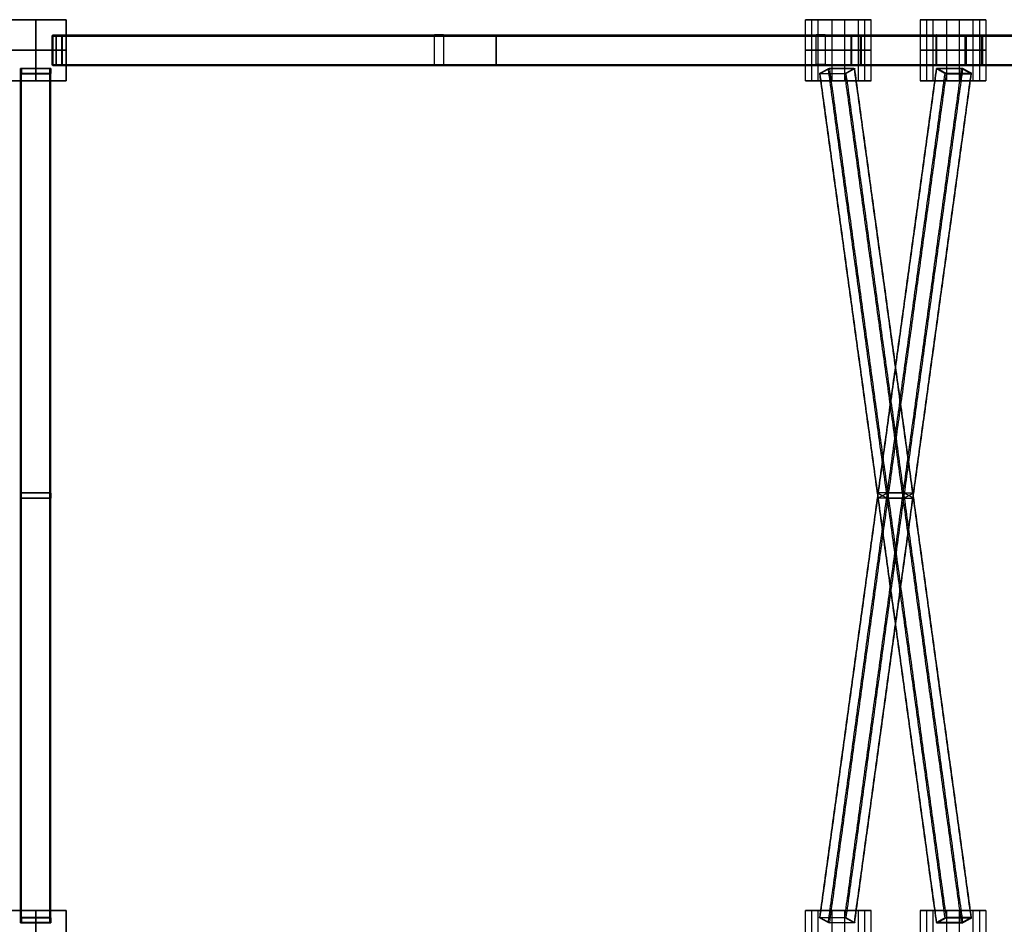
# Model space of a CAD drawing. Header units: metres. Extents: x -0.48 to 6.79, y -0.06 to 3.56.
# Tile 9 of 13: x 3.12 to 5.06, y 1.78 to 3.56. Entities that reach past the tile are written whole.
import ezdxf

# ---------------------------------------------------------------- set-up
doc = ezdxf.new("R2010")
doc.units = ezdxf.units.M
doc.layers.add('0 - Default', color=18, linetype='Continuous', true_color=0x000000)

msp = doc.modelspace()

# ---------------------------------------------------------------- linework, layer by layer
at = {"layer": '0 - Default'}
for p, q in [((3.0955, 3.5592, 3.2127), (3.2155, 3.5592, 3.2127)), ((3.0955, 3.5592, 3.6627), (3.2155, 3.5592, 3.6627)), ((3.1555, 3.5592, 3.1877), (3.1555, 3.5592, 3.2377)), ((3.1555, 3.5592, 3.6877), (3.1555, 3.5592, 3.6377)), ((4.6812, 3.5592, 2.8199), (4.7852, 3.5592, 2.7599)), ((4.7207, 3.5592, 2.7683), (4.7457, 3.5592, 2.8116)), ((4.9062, 3.5592, 3.2096), (5.0102, 3.5592, 3.1496)), ((4.9707, 3.5592, 3.2013), (4.9457, 3.5592, 3.158)), ((3.1957, 3.5272, 3.2127), (3.1957, 3.5292, 3.2127)), ((3.1979, 3.5272, 3.6711), (3.1979, 3.5292, 3.6711)), ((4.6984, 3.5272, 2.81), (4.6984, 3.5292, 2.81)), ((4.768, 3.5272, 2.7698), (4.768, 3.5292, 2.7698)), ((4.9257, 3.5272, 3.2082), (4.9257, 3.5292, 3.2082)), ((4.9992, 3.5272, 3.1657), (4.9992, 3.5292, 3.1657)), ((3.1892, 3.4992, 3.6559), (3.1882, 3.4992, 3.6542)), ((3.1956, 3.4992, 3.1952), (3.1956, 3.4992, 3.1932)), ((3.1957, 3.4992, 3.2322), (3.1957, 3.4992, 3.2302)), ((3.2076, 3.4992, 3.688), (3.2066, 3.4992, 3.6863)), ((4.6887, 3.4992, 2.7931), (4.6897, 3.4992, 2.7949)), ((4.7071, 3.4992, 2.8252), (4.7081, 3.4992, 2.827)), ((4.7592, 3.4992, 2.7547), (4.7582, 3.4992, 2.753)), ((4.7778, 3.4992, 2.7867), (4.7768, 3.4992, 2.785)), ((4.9256, 3.4992, 3.1887), (4.9256, 3.4992, 3.1907)), ((4.9257, 3.4992, 3.2257), (4.9257, 3.4992, 3.2277)), ((4.9823, 3.4992, 3.1559), (4.9841, 3.4992, 3.1569)), ((5.0143, 3.4992, 3.1745), (5.0161, 3.4992, 3.1755)), ((3.1957, 3.4692, 3.2127), (3.1957, 3.4712, 3.2127)), ((3.1979, 3.4692, 3.6711), (3.1979, 3.4712, 3.6711)), ((4.6984, 3.4692, 2.81), (4.6984, 3.4712, 2.81)), ((4.768, 3.4692, 2.7698), (4.768, 3.4712, 2.7698)), ((4.9257, 3.4692, 3.2082), (4.9257, 3.4712, 3.2082)), ((4.9992, 3.4692, 3.1657), (4.9992, 3.4712, 3.1657)), ((3.1255, 3.4584, 3.6672), (3.1275, 3.4584, 3.6672)), ((3.1255, 3.4584, 3.2082), (3.1275, 3.4584, 3.2082)), ((3.1555, 3.4636, 3.6484), (3.1555, 3.4631, 3.6503)), ((3.1555, 3.4631, 3.225), (3.1555, 3.4636, 3.227)), ((3.1555, 3.4538, 3.684), (3.1555, 3.4532, 3.686)), ((3.1555, 3.4532, 3.1894), (3.1555, 3.4538, 3.1913)), ((3.1835, 3.4584, 3.6672), (3.1855, 3.4584, 3.6672)), ((3.1835, 3.4584, 3.2082), (3.1855, 3.4584, 3.2082)), ((4.7067, 3.4584, 2.8), (4.705, 3.4584, 2.801)), ((4.7225, 3.4538, 2.7714), (4.7215, 3.4532, 2.7697)), ((4.7403, 3.4636, 2.8023), (4.7394, 3.4631, 2.8006)), ((4.7569, 3.4584, 2.771), (4.7552, 3.4584, 2.772)), ((4.9362, 3.4584, 3.1975), (4.9345, 3.4584, 3.1985)), ((4.952, 3.4631, 3.1689), (4.951, 3.4636, 3.1672)), ((4.9698, 3.4532, 3.1998), (4.9689, 3.4538, 3.1981)), ((4.9864, 3.4584, 3.1685), (4.9847, 3.4584, 3.1695)), ((3.0955, 3.4392, 3.2127), (3.2155, 3.4392, 3.2127)), ((3.0955, 3.4392, 3.6627), (3.2155, 3.4392, 3.6627)), ((3.1555, 3.4392, 3.1877), (3.1555, 3.4392, 3.2377)), ((3.1555, 3.4392, 3.6877), (3.1555, 3.4392, 3.6377)), ((4.6812, 3.4392, 2.8199), (4.7852, 3.4392, 2.7599)), ((4.7207, 3.4392, 2.7683), (4.7457, 3.4392, 2.8116)), ((4.9062, 3.4392, 3.2096), (5.0102, 3.4392, 3.1496)), ((4.9707, 3.4392, 3.2013), (4.9457, 3.4392, 3.158)), ((3.0955, 1.8096, 3.2127), (3.2155, 1.8096, 3.2127)), ((3.0955, 1.8096, 3.6627), (3.2155, 1.8096, 3.6627)), ((3.1555, 1.8096, 3.1877), (3.1555, 1.8096, 3.2377)), ((3.1555, 1.8096, 3.6877), (3.1555, 1.8096, 3.6377)), ((4.6812, 1.8096, 2.8199), (4.7852, 1.8096, 2.7599)), ((4.7207, 1.8096, 2.7683), (4.7457, 1.8096, 2.8116)), ((4.9062, 1.8096, 3.2096), (5.0102, 1.8096, 3.1496)), ((4.9707, 1.8096, 3.2013), (4.9457, 1.8096, 3.158)), ((3.1255, 1.7904, 3.2082), (3.1275, 1.7904, 3.2082)), ((3.1255, 1.7904, 3.6672), (3.1275, 1.7904, 3.6672)), ((3.1555, 1.7951, 3.1913), (3.1555, 1.7956, 3.1894)), ((3.1555, 1.7956, 3.686), (3.1555, 1.7951, 3.684)), ((3.1555, 1.7852, 3.227), (3.1555, 1.7858, 3.225)), ((3.1555, 1.7858, 3.6503), (3.1555, 1.7852, 3.6484)), ((3.1835, 1.7904, 3.2082), (3.1855, 1.7904, 3.2082)), ((3.1835, 1.7904, 3.6672), (3.1855, 1.7904, 3.6672)), ((4.7067, 1.7904, 2.8), (4.705, 1.7904, 2.801)), ((4.7215, 1.7956, 2.7697), (4.7225, 1.7951, 2.7714)), ((4.7394, 1.7858, 2.8006), (4.7403, 1.7852, 2.8023)), ((4.7569, 1.7904, 2.771), (4.7552, 1.7904, 2.772)), ((4.9362, 1.7904, 3.1975), (4.9345, 1.7904, 3.1985)), ((4.951, 1.7852, 3.1672), (4.952, 1.7858, 3.1689)), ((4.9689, 1.7951, 3.1981), (4.9698, 1.7956, 3.1998)), ((4.9864, 1.7904, 3.1685), (4.9847, 1.7904, 3.1695))]:
    msp.add_line(p, q, dxfattribs=at)
for points in [[(3.0955, 3.5592, 3.2377), (3.1555, 3.5592, 3.2377), (3.2155, 3.5592, 3.2377)], [(3.2155, 3.5592, 3.1877), (3.1555, 3.5592, 3.1877), (3.0955, 3.5592, 3.1877)], [(3.0955, 3.5592, 3.6377), (3.1555, 3.5592, 3.6377), (3.2155, 3.5592, 3.6377)], [(3.2155, 3.5592, 3.6877), (3.1555, 3.5592, 3.6877), (3.0955, 3.5592, 3.6877)], [(3.1555, 3.4392, 3.2377), (3.1555, 3.4992, 3.2377), (3.1555, 3.5592, 3.2377)], [(3.1555, 3.4392, 3.1877), (3.1555, 3.4992, 3.1877), (3.1555, 3.5592, 3.1877)], [(3.1555, 3.5592, 3.6377), (3.1555, 3.4992, 3.6377), (3.1555, 3.4392, 3.6377)], [(3.1555, 3.5592, 3.6877), (3.1555, 3.4992, 3.6877), (3.1555, 3.4392, 3.6877)], [(3.2155, 3.4392, 3.2377), (3.2155, 3.4992, 3.2377), (3.2155, 3.5592, 3.2377)], [(3.2155, 3.4392, 3.1877), (3.2155, 3.4992, 3.1877), (3.2155, 3.5592, 3.1877)], [(3.2155, 3.5592, 3.2377), (3.2155, 3.5592, 3.2127), (3.2155, 3.5592, 3.1877)], [(3.2155, 3.4392, 3.2127), (3.2155, 3.4992, 3.2127), (3.2155, 3.5592, 3.2127)], [(3.2155, 3.5592, 3.6377), (3.2155, 3.4992, 3.6377), (3.2155, 3.4392, 3.6377)], [(3.2155, 3.5592, 3.6377), (3.2155, 3.5592, 3.6627), (3.2155, 3.5592, 3.6877)], [(3.2155, 3.5592, 3.6877), (3.2155, 3.4992, 3.6877), (3.2155, 3.4392, 3.6877)], [(3.2155, 3.5592, 3.6627), (3.2155, 3.4992, 3.6627), (3.2155, 3.4392, 3.6627)], [(4.6687, 3.5592, 2.7983), (4.6812, 3.5592, 2.8199), (4.6937, 3.5592, 2.8416)], [(4.6687, 3.4392, 2.7983), (4.6687, 3.4992, 2.7983), (4.6687, 3.5592, 2.7983)], [(4.7727, 3.5592, 2.7383), (4.7207, 3.5592, 2.7683), (4.6687, 3.5592, 2.7983)], [(4.6812, 3.4392, 2.8199), (4.6812, 3.4992, 2.8199), (4.6812, 3.5592, 2.8199)], [(4.6937, 3.4392, 2.8416), (4.6937, 3.4992, 2.8416), (4.6937, 3.5592, 2.8416)], [(4.6937, 3.5592, 2.8416), (4.7457, 3.5592, 2.8116), (4.7977, 3.5592, 2.7816)], [(4.7207, 3.4392, 2.7683), (4.7207, 3.4992, 2.7683), (4.7207, 3.5592, 2.7683)], [(4.7457, 3.4392, 2.8116), (4.7457, 3.4992, 2.8116), (4.7457, 3.5592, 2.8116)], [(4.7727, 3.4392, 2.7383), (4.7727, 3.4992, 2.7383), (4.7727, 3.5592, 2.7383)], [(4.7977, 3.5592, 2.7816), (4.7852, 3.5592, 2.7599), (4.7727, 3.5592, 2.7383)], [(4.7852, 3.4392, 2.7599), (4.7852, 3.4992, 2.7599), (4.7852, 3.5592, 2.7599)], [(4.7977, 3.4392, 2.7816), (4.7977, 3.4992, 2.7816), (4.7977, 3.5592, 2.7816)], [(4.9187, 3.5592, 3.2313), (4.9062, 3.5592, 3.2096), (4.8937, 3.5592, 3.188)], [(4.8937, 3.5592, 3.188), (4.8937, 3.4992, 3.188), (4.8937, 3.4392, 3.188)], [(4.8937, 3.5592, 3.188), (4.9457, 3.5592, 3.158), (4.9977, 3.5592, 3.128)], [(4.9062, 3.5592, 3.2096), (4.9062, 3.4992, 3.2096), (4.9062, 3.4392, 3.2096)], [(4.9187, 3.5592, 3.2313), (4.9187, 3.4992, 3.2313), (4.9187, 3.4392, 3.2313)], [(5.0227, 3.5592, 3.1713), (4.9707, 3.5592, 3.2013), (4.9187, 3.5592, 3.2313)], [(4.9457, 3.5592, 3.158), (4.9457, 3.4992, 3.158), (4.9457, 3.4392, 3.158)], [(4.9707, 3.5592, 3.2013), (4.9707, 3.4992, 3.2013), (4.9707, 3.4392, 3.2013)], [(4.9977, 3.5592, 3.128), (4.9977, 3.4992, 3.128), (4.9977, 3.4392, 3.128)], [(4.9977, 3.5592, 3.128), (5.0102, 3.5592, 3.1496), (5.0227, 3.5592, 3.1713)], [(5.0102, 3.5592, 3.1496), (5.0102, 3.4992, 3.1496), (5.0102, 3.4392, 3.1496)], [(5.0227, 3.5592, 3.1713), (5.0227, 3.4992, 3.1713), (5.0227, 3.4392, 3.1713)], [(3.1882, 3.5272, 3.6542), (3.9385, 3.5272, 3.2237), (4.6887, 3.5272, 2.7931)], [(3.1892, 3.5292, 3.6559), (3.9394, 3.5292, 3.2254), (4.6897, 3.5292, 2.7949)], [(3.2066, 3.5272, 3.6863), (3.1979, 3.5272, 3.6711), (3.1892, 3.5272, 3.6559)], [(3.1892, 3.5272, 3.6559), (3.1892, 3.4992, 3.6559), (3.1892, 3.4712, 3.6559)], [(3.1956, 3.5292, 3.1952), (4.0606, 3.5292, 3.1929), (4.9256, 3.5292, 3.1907)], [(3.1957, 3.5272, 3.2302), (3.1957, 3.5272, 3.2127), (3.1956, 3.5272, 3.1952)], [(3.1956, 3.5272, 3.1952), (3.1956, 3.4992, 3.1952), (3.1956, 3.4712, 3.1952)], [(3.1956, 3.5272, 3.1932), (4.0606, 3.5272, 3.1909), (4.9256, 3.5272, 3.1887)], [(3.1957, 3.5292, 3.2302), (4.0607, 3.5292, 3.2279), (4.9257, 3.5292, 3.2257)], [(3.1957, 3.4712, 3.2302), (3.1957, 3.4992, 3.2302), (3.1957, 3.5272, 3.2302)], [(3.1957, 3.5272, 3.2322), (4.0607, 3.5272, 3.2299), (4.9257, 3.5272, 3.2277)], [(3.2066, 3.5292, 3.6863), (3.9569, 3.5292, 3.2558), (4.7071, 3.5292, 2.8252)], [(3.2066, 3.4712, 3.6863), (3.2066, 3.4992, 3.6863), (3.2066, 3.5272, 3.6863)], [(3.2076, 3.5272, 3.688), (3.9579, 3.5272, 3.2575), (4.7081, 3.5272, 2.827)], [(4.6897, 3.4712, 2.7949), (4.6897, 3.4992, 2.7949), (4.6897, 3.5272, 2.7949)], [(4.6897, 3.5272, 2.7949), (4.6984, 3.5272, 2.81), (4.7071, 3.5272, 2.8252)], [(4.7071, 3.5272, 2.8252), (4.7071, 3.4992, 2.8252), (4.7071, 3.4712, 2.8252)], [(4.7582, 3.5272, 2.753), (5.5062, 3.5272, 2.3185), (6.2542, 3.5272, 1.8841)], [(4.7592, 3.5292, 2.7547), (5.5072, 3.5292, 2.3203), (6.2552, 3.5292, 1.8858)], [(4.7768, 3.5272, 2.785), (4.768, 3.5272, 2.7698), (4.7592, 3.5272, 2.7547)], [(4.7592, 3.5272, 2.7547), (4.7592, 3.4992, 2.7547), (4.7592, 3.4712, 2.7547)], [(4.7768, 3.5292, 2.785), (5.5248, 3.5292, 2.3505), (6.2728, 3.5292, 1.9161)], [(4.7768, 3.4712, 2.785), (4.7768, 3.4992, 2.785), (4.7768, 3.5272, 2.785)], [(4.7778, 3.5272, 2.7867), (5.5258, 3.5272, 2.3523), (6.2738, 3.5272, 1.9178)], [(4.9256, 3.4712, 3.1907), (4.9256, 3.4992, 3.1907), (4.9256, 3.5272, 3.1907)], [(4.9256, 3.5272, 3.1907), (4.9257, 3.5272, 3.2082), (4.9257, 3.5272, 3.2257)], [(4.9257, 3.5272, 3.2257), (4.9257, 3.4992, 3.2257), (4.9257, 3.4712, 3.2257)], [(4.9823, 3.5272, 3.1559), (5.4168, 3.5272, 2.408), (5.8512, 3.5272, 1.66)], [(4.9841, 3.5292, 3.1569), (5.4185, 3.5292, 2.409), (5.853, 3.5292, 1.661)], [(5.0143, 3.5272, 3.1745), (4.9992, 3.5272, 3.1657), (4.9841, 3.5272, 3.1569)], [(4.9841, 3.5272, 3.1569), (4.9841, 3.4992, 3.1569), (4.9841, 3.4712, 3.1569)], [(5.0143, 3.5292, 3.1745), (5.4488, 3.5292, 2.4265), (5.8832, 3.5292, 1.6786)], [(5.0143, 3.4712, 3.1745), (5.0143, 3.4992, 3.1745), (5.0143, 3.5272, 3.1745)], [(5.0161, 3.5272, 3.1755), (5.4505, 3.5272, 2.4275), (5.885, 3.5272, 1.6796)], [(3.0955, 3.4992, 3.2377), (3.1555, 3.4992, 3.2377), (3.2155, 3.4992, 3.2377)], [(3.2155, 3.4992, 3.1877), (3.1555, 3.4992, 3.1877), (3.0955, 3.4992, 3.1877)], [(3.0955, 3.4992, 3.6377), (3.1555, 3.4992, 3.6377), (3.2155, 3.4992, 3.6377)], [(3.2155, 3.4992, 3.6877), (3.1555, 3.4992, 3.6877), (3.0955, 3.4992, 3.6877)], [(3.2155, 3.4992, 3.2377), (3.2155, 3.4992, 3.2127), (3.2155, 3.4992, 3.1877)], [(3.2155, 3.4992, 3.6377), (3.2155, 3.4992, 3.6627), (3.2155, 3.4992, 3.6877)], [(4.6687, 3.4992, 2.7983), (4.6812, 3.4992, 2.8199), (4.6937, 3.4992, 2.8416)], [(4.7727, 3.4992, 2.7383), (4.7207, 3.4992, 2.7683), (4.6687, 3.4992, 2.7983)], [(4.6937, 3.4992, 2.8416), (4.7457, 3.4992, 2.8116), (4.7977, 3.4992, 2.7816)], [(4.7977, 3.4992, 2.7816), (4.7852, 3.4992, 2.7599), (4.7727, 3.4992, 2.7383)], [(4.9187, 3.4992, 3.2313), (4.9062, 3.4992, 3.2096), (4.8937, 3.4992, 3.188)], [(4.8937, 3.4992, 3.188), (4.9457, 3.4992, 3.158), (4.9977, 3.4992, 3.128)], [(5.0227, 3.4992, 3.1713), (4.9707, 3.4992, 3.2013), (4.9187, 3.4992, 3.2313)], [(4.9977, 3.4992, 3.128), (5.0102, 3.4992, 3.1496), (5.0227, 3.4992, 3.1713)], [(3.1882, 3.4712, 3.6542), (3.9385, 3.4712, 3.2237), (4.6887, 3.4712, 2.7931)], [(3.1892, 3.4712, 3.6559), (3.1979, 3.4712, 3.6711), (3.2066, 3.4712, 3.6863)], [(3.1892, 3.4692, 3.6559), (3.9394, 3.4692, 3.2254), (4.6897, 3.4692, 2.7949)], [(3.1956, 3.4712, 3.1932), (4.0606, 3.4712, 3.1909), (4.9256, 3.4712, 3.1887)], [(3.1956, 3.4712, 3.1952), (3.1957, 3.4712, 3.2127), (3.1957, 3.4712, 3.2302)], [(3.1956, 3.4692, 3.1952), (4.0606, 3.4692, 3.1929), (4.9256, 3.4692, 3.1907)], [(3.1957, 3.4712, 3.2322), (4.0607, 3.4712, 3.2299), (4.9257, 3.4712, 3.2277)], [(3.1957, 3.4692, 3.2302), (4.0607, 3.4692, 3.2279), (4.9257, 3.4692, 3.2257)], [(3.2066, 3.4692, 3.6863), (3.9569, 3.4692, 3.2558), (4.7071, 3.4692, 2.8252)], [(3.2076, 3.4712, 3.688), (3.9579, 3.4712, 3.2575), (4.7081, 3.4712, 2.827)], [(4.7071, 3.4712, 2.8252), (4.6984, 3.4712, 2.81), (4.6897, 3.4712, 2.7949)], [(4.7582, 3.4712, 2.753), (5.5062, 3.4712, 2.3185), (6.2542, 3.4712, 1.8841)], [(4.7592, 3.4712, 2.7547), (4.768, 3.4712, 2.7698), (4.7768, 3.4712, 2.785)], [(4.7592, 3.4692, 2.7547), (5.5072, 3.4692, 2.3203), (6.2552, 3.4692, 1.8858)], [(4.7768, 3.4692, 2.785), (5.5248, 3.4692, 2.3505), (6.2728, 3.4692, 1.9161)], [(4.7778, 3.4712, 2.7867), (5.5258, 3.4712, 2.3523), (6.2738, 3.4712, 1.9178)], [(4.9257, 3.4712, 3.2257), (4.9257, 3.4712, 3.2082), (4.9256, 3.4712, 3.1907)], [(4.9823, 3.4712, 3.1559), (5.4168, 3.4712, 2.408), (5.8512, 3.4712, 1.66)], [(4.9841, 3.4712, 3.1569), (4.9992, 3.4712, 3.1657), (5.0143, 3.4712, 3.1745)], [(4.9841, 3.4692, 3.1569), (5.4185, 3.4692, 2.409), (5.853, 3.4692, 1.661)], [(5.0143, 3.4692, 3.1745), (5.4488, 3.4692, 2.4265), (5.8832, 3.4692, 1.6786)], [(5.0161, 3.4712, 3.1755), (5.4505, 3.4712, 2.4275), (5.885, 3.4712, 1.6796)], [(3.1255, 1.7951, 3.1913), (3.1255, 2.6291, 3.4208), (3.1255, 3.4631, 3.6503)], [(3.1255, 1.7951, 3.684), (3.1255, 2.6291, 3.4545), (3.1255, 3.4631, 3.225)], [(3.1255, 1.7858, 3.225), (3.1255, 2.6198, 3.4545), (3.1255, 3.4538, 3.684)], [(3.1255, 1.7858, 3.6503), (3.1255, 2.6198, 3.4208), (3.1255, 3.4538, 3.1913)], [(3.1275, 1.7956, 3.1894), (3.1275, 2.6296, 3.4189), (3.1275, 3.4636, 3.6484)], [(3.1275, 1.7956, 3.686), (3.1275, 2.6296, 3.4565), (3.1275, 3.4636, 3.227)], [(3.1275, 3.4538, 3.684), (3.1275, 3.4584, 3.6672), (3.1275, 3.4631, 3.6503)], [(3.1275, 3.4631, 3.6503), (3.1555, 3.4631, 3.6503), (3.1835, 3.4631, 3.6503)], [(3.1835, 3.4631, 3.225), (3.1555, 3.4631, 3.225), (3.1275, 3.4631, 3.225)], [(3.1275, 3.4631, 3.225), (3.1275, 3.4584, 3.2082), (3.1275, 3.4538, 3.1913)], [(3.1835, 3.4538, 3.684), (3.1555, 3.4538, 3.684), (3.1275, 3.4538, 3.684)], [(3.1275, 3.4538, 3.1913), (3.1555, 3.4538, 3.1913), (3.1835, 3.4538, 3.1913)], [(3.1275, 1.7852, 3.227), (3.1275, 2.6192, 3.4565), (3.1275, 3.4532, 3.686)], [(3.1275, 1.7852, 3.6484), (3.1275, 2.6192, 3.4189), (3.1275, 3.4532, 3.1894)], [(3.1835, 1.7956, 3.1894), (3.1835, 2.6296, 3.4189), (3.1835, 3.4636, 3.6484)], [(3.1835, 1.7956, 3.686), (3.1835, 2.6296, 3.4565), (3.1835, 3.4636, 3.227)], [(3.1835, 3.4631, 3.6503), (3.1835, 3.4584, 3.6672), (3.1835, 3.4538, 3.684)], [(3.1835, 3.4538, 3.1913), (3.1835, 3.4584, 3.2082), (3.1835, 3.4631, 3.225)], [(3.1835, 1.7852, 3.227), (3.1835, 2.6192, 3.4565), (3.1835, 3.4532, 3.686)], [(3.1835, 1.7852, 3.6484), (3.1835, 2.6192, 3.4189), (3.1835, 3.4532, 3.1894)], [(3.1855, 1.7951, 3.1913), (3.1855, 2.6291, 3.4208), (3.1855, 3.4631, 3.6503)], [(3.1855, 1.7951, 3.684), (3.1855, 2.6291, 3.4545), (3.1855, 3.4631, 3.225)], [(3.1855, 1.7858, 3.225), (3.1855, 2.6198, 3.4545), (3.1855, 3.4538, 3.684)], [(3.1855, 1.7858, 3.6503), (3.1855, 2.6198, 3.4208), (3.1855, 3.4538, 3.1913)], [(4.6965, 1.7951, 2.7864), (4.8113, 2.6291, 2.9852), (4.926, 3.4631, 3.1839)], [(4.926, 1.7858, 3.1839), (4.8113, 2.6198, 2.9852), (4.6965, 3.4538, 2.7864)], [(4.6973, 1.7956, 2.7837), (4.812, 2.6296, 2.9825), (4.9268, 3.4636, 3.1812)], [(4.9268, 1.7852, 3.1812), (4.812, 2.6192, 2.9825), (4.6973, 3.4532, 2.7837)], [(4.7151, 3.4631, 2.8146), (4.7067, 3.4584, 2.8), (4.6983, 3.4538, 2.7854)], [(4.6983, 3.4538, 2.7854), (4.7225, 3.4538, 2.7714), (4.7467, 3.4538, 2.7574)], [(4.9429, 1.7951, 3.2131), (4.8281, 2.6291, 3.0144), (4.7134, 3.4631, 2.8156)], [(4.7134, 1.7858, 2.8156), (4.8281, 2.6198, 3.0144), (4.9429, 3.4538, 3.2131)], [(4.7636, 3.4631, 2.7866), (4.7394, 3.4631, 2.8006), (4.7151, 3.4631, 2.8146)], [(4.9456, 1.7956, 3.2138), (4.8308, 2.6296, 3.015), (4.7161, 3.4636, 2.8163)], [(4.7161, 1.7852, 2.8163), (4.8308, 2.6192, 3.015), (4.9456, 3.4532, 3.2138)], [(4.7458, 1.7956, 2.7557), (4.8605, 2.6296, 2.9545), (4.9753, 3.4636, 3.1532)], [(4.9753, 1.7852, 3.1532), (4.8605, 2.6192, 2.9545), (4.7458, 3.4532, 2.7557)], [(4.7467, 3.4538, 2.7574), (4.7552, 3.4584, 2.772), (4.7636, 3.4631, 2.7866)], [(4.7485, 1.7951, 2.7564), (4.8632, 2.6291, 2.9552), (4.978, 3.4631, 3.1539)], [(4.978, 1.7858, 3.1539), (4.8632, 2.6198, 2.9552), (4.7485, 3.4538, 2.7564)], [(4.9941, 1.7956, 3.1858), (4.8793, 2.6296, 2.987), (4.7646, 3.4636, 2.7883)], [(4.7646, 1.7852, 2.7883), (4.8793, 2.6192, 2.987), (4.9941, 3.4532, 3.1858)], [(4.9949, 1.7951, 3.1831), (4.8801, 2.6291, 2.9844), (4.7654, 3.4631, 2.7856)], [(4.7654, 1.7858, 2.7856), (4.8801, 2.6198, 2.9844), (4.9949, 3.4538, 3.1831)], [(4.9446, 3.4538, 3.2121), (4.9362, 3.4584, 3.1975), (4.9278, 3.4631, 3.1829)], [(4.9278, 3.4631, 3.1829), (4.952, 3.4631, 3.1689), (4.9763, 3.4631, 3.1549)], [(4.9931, 3.4538, 3.1841), (4.9689, 3.4538, 3.1981), (4.9446, 3.4538, 3.2121)], [(4.9763, 3.4631, 3.1549), (4.9847, 3.4584, 3.1695), (4.9931, 3.4538, 3.1841)], [(3.0955, 3.4392, 3.2377), (3.1555, 3.4392, 3.2377), (3.2155, 3.4392, 3.2377)], [(3.2155, 3.4392, 3.1877), (3.1555, 3.4392, 3.1877), (3.0955, 3.4392, 3.1877)], [(3.0955, 3.4392, 3.6377), (3.1555, 3.4392, 3.6377), (3.2155, 3.4392, 3.6377)], [(3.2155, 3.4392, 3.6877), (3.1555, 3.4392, 3.6877), (3.0955, 3.4392, 3.6877)], [(3.2155, 3.4392, 3.2377), (3.2155, 3.4392, 3.2127), (3.2155, 3.4392, 3.1877)], [(3.2155, 3.4392, 3.6377), (3.2155, 3.4392, 3.6627), (3.2155, 3.4392, 3.6877)], [(4.6687, 3.4392, 2.7983), (4.6812, 3.4392, 2.8199), (4.6937, 3.4392, 2.8416)], [(4.7727, 3.4392, 2.7383), (4.7207, 3.4392, 2.7683), (4.6687, 3.4392, 2.7983)], [(4.6937, 3.4392, 2.8416), (4.7457, 3.4392, 2.8116), (4.7977, 3.4392, 2.7816)], [(4.7977, 3.4392, 2.7816), (4.7852, 3.4392, 2.7599), (4.7727, 3.4392, 2.7383)], [(4.9187, 3.4392, 3.2313), (4.9062, 3.4392, 3.2096), (4.8937, 3.4392, 3.188)], [(4.8937, 3.4392, 3.188), (4.9457, 3.4392, 3.158), (4.9977, 3.4392, 3.128)], [(5.0227, 3.4392, 3.1713), (4.9707, 3.4392, 3.2013), (4.9187, 3.4392, 3.2313)], [(4.9977, 3.4392, 3.128), (5.0102, 3.4392, 3.1496), (5.0227, 3.4392, 3.1713)], [(3.0955, 1.8096, 3.2377), (3.1555, 1.8096, 3.2377), (3.2155, 1.8096, 3.2377)], [(3.2155, 1.8096, 3.1877), (3.1555, 1.8096, 3.1877), (3.0955, 1.8096, 3.1877)], [(3.0955, 1.8096, 3.6377), (3.1555, 1.8096, 3.6377), (3.2155, 1.8096, 3.6377)], [(3.2155, 1.8096, 3.6877), (3.1555, 1.8096, 3.6877), (3.0955, 1.8096, 3.6877)], [(3.1555, 1.6896, 3.2377), (3.1555, 1.7496, 3.2377), (3.1555, 1.8096, 3.2377)], [(3.1555, 1.6896, 3.1877), (3.1555, 1.7496, 3.1877), (3.1555, 1.8096, 3.1877)], [(3.1555, 1.8096, 3.6377), (3.1555, 1.7496, 3.6377), (3.1555, 1.6896, 3.6377)], [(3.1555, 1.8096, 3.6877), (3.1555, 1.7496, 3.6877), (3.1555, 1.6896, 3.6877)], [(3.2155, 1.6896, 3.2377), (3.2155, 1.7496, 3.2377), (3.2155, 1.8096, 3.2377)], [(3.2155, 1.6896, 3.1877), (3.2155, 1.7496, 3.1877), (3.2155, 1.8096, 3.1877)], [(3.2155, 1.8096, 3.2377), (3.2155, 1.8096, 3.2127), (3.2155, 1.8096, 3.1877)], [(3.2155, 1.6896, 3.2127), (3.2155, 1.7496, 3.2127), (3.2155, 1.8096, 3.2127)], [(3.2155, 1.8096, 3.6377), (3.2155, 1.7496, 3.6377), (3.2155, 1.6896, 3.6377)], [(3.2155, 1.8096, 3.6377), (3.2155, 1.8096, 3.6627), (3.2155, 1.8096, 3.6877)], [(3.2155, 1.8096, 3.6877), (3.2155, 1.7496, 3.6877), (3.2155, 1.6896, 3.6877)], [(3.2155, 1.8096, 3.6627), (3.2155, 1.7496, 3.6627), (3.2155, 1.6896, 3.6627)], [(4.6687, 1.8096, 2.7983), (4.6812, 1.8096, 2.8199), (4.6937, 1.8096, 2.8416)], [(4.6687, 1.6896, 2.7983), (4.6687, 1.7496, 2.7983), (4.6687, 1.8096, 2.7983)], [(4.7727, 1.8096, 2.7383), (4.7207, 1.8096, 2.7683), (4.6687, 1.8096, 2.7983)], [(4.6812, 1.6896, 2.8199), (4.6812, 1.7496, 2.8199), (4.6812, 1.8096, 2.8199)], [(4.6937, 1.6896, 2.8416), (4.6937, 1.7496, 2.8416), (4.6937, 1.8096, 2.8416)], [(4.6937, 1.8096, 2.8416), (4.7457, 1.8096, 2.8116), (4.7977, 1.8096, 2.7816)], [(4.7207, 1.6896, 2.7683), (4.7207, 1.7496, 2.7683), (4.7207, 1.8096, 2.7683)], [(4.7457, 1.6896, 2.8116), (4.7457, 1.7496, 2.8116), (4.7457, 1.8096, 2.8116)], [(4.7727, 1.6896, 2.7383), (4.7727, 1.7496, 2.7383), (4.7727, 1.8096, 2.7383)], [(4.7977, 1.8096, 2.7816), (4.7852, 1.8096, 2.7599), (4.7727, 1.8096, 2.7383)], [(4.7852, 1.6896, 2.7599), (4.7852, 1.7496, 2.7599), (4.7852, 1.8096, 2.7599)], [(4.7977, 1.6896, 2.7816), (4.7977, 1.7496, 2.7816), (4.7977, 1.8096, 2.7816)], [(4.9187, 1.8096, 3.2313), (4.9062, 1.8096, 3.2096), (4.8937, 1.8096, 3.188)], [(4.8937, 1.8096, 3.188), (4.8937, 1.7496, 3.188), (4.8937, 1.6896, 3.188)], [(4.8937, 1.8096, 3.188), (4.9457, 1.8096, 3.158), (4.9977, 1.8096, 3.128)], [(4.9062, 1.8096, 3.2096), (4.9062, 1.7496, 3.2096), (4.9062, 1.6896, 3.2096)], [(4.9187, 1.8096, 3.2313), (4.9187, 1.7496, 3.2313), (4.9187, 1.6896, 3.2313)], [(5.0227, 1.8096, 3.1713), (4.9707, 1.8096, 3.2013), (4.9187, 1.8096, 3.2313)], [(4.9457, 1.8096, 3.158), (4.9457, 1.7496, 3.158), (4.9457, 1.6896, 3.158)], [(4.9707, 1.8096, 3.2013), (4.9707, 1.7496, 3.2013), (4.9707, 1.6896, 3.2013)], [(4.9977, 1.8096, 3.128), (4.9977, 1.7496, 3.128), (4.9977, 1.6896, 3.128)], [(4.9977, 1.8096, 3.128), (5.0102, 1.8096, 3.1496), (5.0227, 1.8096, 3.1713)], [(5.0102, 1.8096, 3.1496), (5.0102, 1.7496, 3.1496), (5.0102, 1.6896, 3.1496)], [(5.0227, 1.8096, 3.1713), (5.0227, 1.7496, 3.1713), (5.0227, 1.6896, 3.1713)], [(3.1835, 1.7951, 3.1913), (3.1555, 1.7951, 3.1913), (3.1275, 1.7951, 3.1913)], [(3.1275, 1.7951, 3.1913), (3.1275, 1.7904, 3.2082), (3.1275, 1.7858, 3.225)], [(3.1275, 1.7858, 3.6503), (3.1275, 1.7904, 3.6672), (3.1275, 1.7951, 3.684)], [(3.1275, 1.7951, 3.684), (3.1555, 1.7951, 3.684), (3.1835, 1.7951, 3.684)], [(3.1275, 1.7858, 3.225), (3.1555, 1.7858, 3.225), (3.1835, 1.7858, 3.225)], [(3.1835, 1.7858, 3.6503), (3.1555, 1.7858, 3.6503), (3.1275, 1.7858, 3.6503)], [(3.1835, 1.7858, 3.225), (3.1835, 1.7904, 3.2082), (3.1835, 1.7951, 3.1913)], [(3.1835, 1.7951, 3.684), (3.1835, 1.7904, 3.6672), (3.1835, 1.7858, 3.6503)], [(4.7467, 1.7951, 2.7574), (4.7225, 1.7951, 2.7714), (4.6983, 1.7951, 2.7854)], [(4.6983, 1.7951, 2.7854), (4.7067, 1.7904, 2.8), (4.7151, 1.7858, 2.8146)], [(4.7151, 1.7858, 2.8146), (4.7394, 1.7858, 2.8006), (4.7636, 1.7858, 2.7866)], [(4.7636, 1.7858, 2.7866), (4.7552, 1.7904, 2.772), (4.7467, 1.7951, 2.7574)], [(4.9278, 1.7858, 3.1829), (4.9362, 1.7904, 3.1975), (4.9446, 1.7951, 3.2121)], [(4.9763, 1.7858, 3.1549), (4.952, 1.7858, 3.1689), (4.9278, 1.7858, 3.1829)], [(4.9446, 1.7951, 3.2121), (4.9689, 1.7951, 3.1981), (4.9931, 1.7951, 3.1841)], [(4.9931, 1.7951, 3.1841), (4.9847, 1.7904, 3.1695), (4.9763, 1.7858, 3.1549)]]:
    msp.add_open_spline(points, degree=2, dxfattribs=at)
at = {"layer": '0 - Default', "extrusion": (-0.867331, 6.41954e-15, 0.497731)}
msp.add_rational_spline([(3.1882, 3.4712, 3.6542), (3.1882, 3.4692, 3.6542), (3.1892, 3.4692, 3.6559), (3.1979, 3.4692, 3.6711), (3.2066, 3.4692, 3.6863), (3.2076, 3.4692, 3.688), (3.2076, 3.4712, 3.688), (3.2076, 3.4992, 3.688), (3.2076, 3.5272, 3.688), (3.2076, 3.5292, 3.688), (3.2066, 3.5292, 3.6863), (3.1979, 3.5292, 3.6711), (3.1892, 3.5292, 3.6559), (3.1882, 3.5292, 3.6542), (3.1882, 3.5272, 3.6542), (3.1882, 3.4992, 3.6542), (3.1882, 3.4712, 3.6542)], [1, 0.707106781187, 1, 1, 1, 0.707106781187, 1, 1, 1, 0.707106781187, 1, 1, 1, 0.707106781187, 1, 1, 1], degree=2, knots=[-0.1945664, -0.1945664, -0.1945664, -0.1914248, -0.1914248, -0.1564248, -0.1564248, -0.1532832, -0.1532832, -0.0972832, -0.0972832, -0.0941416, -0.0941416, -0.0591416, -0.0591416, -0.056, -0.056, 0, 0, 0], dxfattribs=at)
at = {"layer": '0 - Default', "extrusion": (-0.999997, -7.40146e-15, 0.002618)}
msp.add_rational_spline([(3.1956, 3.4712, 3.1932), (3.1956, 3.4692, 3.1932), (3.1956, 3.4692, 3.1952), (3.1957, 3.4692, 3.2127), (3.1957, 3.4692, 3.2302), (3.1957, 3.4692, 3.2322), (3.1957, 3.4712, 3.2322), (3.1957, 3.4992, 3.2322), (3.1957, 3.5272, 3.2322), (3.1957, 3.5292, 3.2322), (3.1957, 3.5292, 3.2302), (3.1957, 3.5292, 3.2127), (3.1956, 3.5292, 3.1952), (3.1956, 3.5292, 3.1932), (3.1956, 3.5272, 3.1932), (3.1956, 3.4992, 3.1932), (3.1956, 3.4712, 3.1932)], [1, 0.707106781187, 1, 1, 1, 0.707106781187, 1, 1, 1, 0.707106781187, 1, 1, 1, 0.707106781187, 1, 1, 1], degree=2, knots=[-0.1945664, -0.1945664, -0.1945664, -0.1914248, -0.1914248, -0.1564248, -0.1564248, -0.1532832, -0.1532832, -0.0972832, -0.0972832, -0.0941416, -0.0941416, -0.0591416, -0.0591416, -0.056, -0.056, 0, 0, 0], dxfattribs=at)
at = {"layer": '0 - Default', "extrusion": (-0.867331, -1.38074e-14, 0.497731)}
msp.add_rational_spline([(3.9385, 3.4712, 3.2237), (3.9385, 3.4992, 3.2237), (3.9385, 3.5272, 3.2237), (3.9385, 3.5292, 3.2237), (3.9394, 3.5292, 3.2254), (3.9482, 3.5292, 3.2406), (3.9569, 3.5292, 3.2558), (3.9579, 3.5292, 3.2575), (3.9579, 3.5272, 3.2575), (3.9579, 3.4992, 3.2575), (3.9579, 3.4712, 3.2575), (3.9579, 3.4692, 3.2575), (3.9569, 3.4692, 3.2558), (3.9482, 3.4692, 3.2406), (3.9394, 3.4692, 3.2254), (3.9385, 3.4692, 3.2237), (3.9385, 3.4712, 3.2237)], [1, 1, 1, 0.707106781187, 1, 1, 1, 0.707106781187, 1, 1, 1, 0.707106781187, 1, 1, 1, 0.707106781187, 1], degree=2, knots=[0, 0, 0, 0.056, 0.056, 0.0591416, 0.0591416, 0.0941416, 0.0941416, 0.0972832, 0.0972832, 0.1532832, 0.1532832, 0.1564248, 0.1564248, 0.1914248, 0.1914248, 0.1945664, 0.1945664, 0.1945664], dxfattribs=at)
at = {"layer": '0 - Default', "extrusion": (0.999997, -1.47835e-14, -0.002618)}
msp.add_rational_spline([(4.0606, 3.4712, 3.1909), (4.0606, 3.4992, 3.1909), (4.0606, 3.5272, 3.1909), (4.0606, 3.5292, 3.1909), (4.0606, 3.5292, 3.1929), (4.0607, 3.5292, 3.2104), (4.0607, 3.5292, 3.2279), (4.0607, 3.5292, 3.2299), (4.0607, 3.5272, 3.2299), (4.0607, 3.4992, 3.2299), (4.0607, 3.4712, 3.2299), (4.0607, 3.4692, 3.2299), (4.0607, 3.4692, 3.2279), (4.0607, 3.4692, 3.2104), (4.0606, 3.4692, 3.1929), (4.0606, 3.4692, 3.1909), (4.0606, 3.4712, 3.1909)], [1, 1, 1, 0.707106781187, 1, 1, 1, 0.707106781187, 1, 1, 1, 0.707106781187, 1, 1, 1, 0.707106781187, 1], degree=2, knots=[0, 0, 0, 0.056, 0.056, 0.0591416, 0.0591416, 0.0941416, 0.0941416, 0.0972832, 0.0972832, 0.1532832, 0.1532832, 0.1564248, 0.1564248, 0.1914248, 0.1914248, 0.1945664, 0.1945664, 0.1945664], dxfattribs=at)
at = {"layer": '0 - Default', "extrusion": (0.867331, 3.68395e-15, -0.497731)}
msp.add_rational_spline([(4.6887, 3.4712, 2.7931), (4.6887, 3.4992, 2.7931), (4.6887, 3.5272, 2.7931), (4.6887, 3.5292, 2.7931), (4.6897, 3.5292, 2.7949), (4.6984, 3.5292, 2.81), (4.7071, 3.5292, 2.8252), (4.7081, 3.5292, 2.827), (4.7081, 3.5272, 2.827), (4.7081, 3.4992, 2.827), (4.7081, 3.4712, 2.827), (4.7081, 3.4692, 2.827), (4.7071, 3.4692, 2.8252), (4.6984, 3.4692, 2.81), (4.6897, 3.4692, 2.7949), (4.6887, 3.4692, 2.7931), (4.6887, 3.4712, 2.7931)], [1, 1, 1, 0.707106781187, 1, 1, 1, 0.707106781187, 1, 1, 1, 0.707106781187, 1, 1, 1, 0.707106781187, 1], degree=2, knots=[0, 0, 0, 0.056, 0.056, 0.0591416, 0.0591416, 0.0941416, 0.0941416, 0.0972832, 0.0972832, 0.1532832, 0.1532832, 0.1564248, 0.1564248, 0.1914248, 0.1914248, 0.1945664, 0.1945664, 0.1945664], dxfattribs=at)
at = {"layer": '0 - Default', "extrusion": (-0.864713, -3.71751e-15, 0.502266)}
msp.add_rational_spline([(4.7582, 3.4712, 2.753), (4.7582, 3.4692, 2.753), (4.7592, 3.4692, 2.7547), (4.768, 3.4692, 2.7698), (4.7768, 3.4692, 2.785), (4.7778, 3.4692, 2.7867), (4.7778, 3.4712, 2.7867), (4.7778, 3.4992, 2.7867), (4.7778, 3.5272, 2.7867), (4.7778, 3.5292, 2.7867), (4.7768, 3.5292, 2.785), (4.768, 3.5292, 2.7698), (4.7592, 3.5292, 2.7547), (4.7582, 3.5292, 2.753), (4.7582, 3.5272, 2.753), (4.7582, 3.4992, 2.753), (4.7582, 3.4712, 2.753)], [1, 0.707106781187, 1, 1, 1, 0.707106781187, 1, 1, 1, 0.707106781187, 1, 1, 1, 0.707106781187, 1, 1, 1], degree=2, knots=[-0.1945664, -0.1945664, -0.1945664, -0.1914248, -0.1914248, -0.1564248, -0.1564248, -0.1532832, -0.1532832, -0.0972832, -0.0972832, -0.0941416, -0.0941416, -0.0591416, -0.0591416, -0.056, -0.056, 0, 0, 0], dxfattribs=at)
at = {"layer": '0 - Default', "extrusion": (0.999997, 1.9378e-17, -0.002618)}
msp.add_rational_spline([(4.9256, 3.4712, 3.1887), (4.9256, 3.4992, 3.1887), (4.9256, 3.5272, 3.1887), (4.9256, 3.5292, 3.1887), (4.9256, 3.5292, 3.1907), (4.9257, 3.5292, 3.2082), (4.9257, 3.5292, 3.2257), (4.9257, 3.5292, 3.2277), (4.9257, 3.5272, 3.2277), (4.9257, 3.4992, 3.2277), (4.9257, 3.4712, 3.2277), (4.9257, 3.4692, 3.2277), (4.9257, 3.4692, 3.2257), (4.9257, 3.4692, 3.2082), (4.9256, 3.4692, 3.1907), (4.9256, 3.4692, 3.1887), (4.9256, 3.4712, 3.1887)], [1, 1, 1, 0.707106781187, 1, 1, 1, 0.707106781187, 1, 1, 1, 0.707106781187, 1, 1, 1, 0.707106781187, 1], degree=2, knots=[0, 0, 0, 0.056, 0.056, 0.0591416, 0.0591416, 0.0941416, 0.0941416, 0.0972832, 0.0972832, 0.1532832, 0.1532832, 0.1564248, 0.1564248, 0.1914248, 0.1914248, 0.1945664, 0.1945664, 0.1945664], dxfattribs=at)
at = {"layer": '0 - Default', "extrusion": (-0.502266, 0, 0.864713)}
msp.add_rational_spline([(4.9823, 3.4712, 3.1559), (4.9823, 3.4692, 3.1559), (4.9841, 3.4692, 3.1569), (4.9992, 3.4692, 3.1657), (5.0143, 3.4692, 3.1745), (5.0161, 3.4692, 3.1755), (5.0161, 3.4712, 3.1755), (5.0161, 3.4992, 3.1755), (5.0161, 3.5272, 3.1755), (5.0161, 3.5292, 3.1755), (5.0143, 3.5292, 3.1745), (4.9992, 3.5292, 3.1657), (4.9841, 3.5292, 3.1569), (4.9823, 3.5292, 3.1559), (4.9823, 3.5272, 3.1559), (4.9823, 3.4992, 3.1559), (4.9823, 3.4712, 3.1559)], [1, 0.707106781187, 1, 1, 1, 0.707106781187, 1, 1, 1, 0.707106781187, 1, 1, 1, 0.707106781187, 1, 1, 1], degree=2, knots=[-0.1945664, -0.1945664, -0.1945664, -0.1914248, -0.1914248, -0.1564248, -0.1564248, -0.1532832, -0.1532832, -0.0972832, -0.0972832, -0.0941416, -0.0941416, -0.0591416, -0.0591416, -0.056, -0.056, 0, 0, 0], dxfattribs=at)
at = {"layer": '0 - Default', "extrusion": (0, 0.964158, 0.26533)}
msp.add_rational_spline([(3.1835, 3.4532, 3.686), (3.1555, 3.4532, 3.686), (3.1275, 3.4532, 3.686), (3.1255, 3.4532, 3.686), (3.1255, 3.4538, 3.684), (3.1255, 3.4584, 3.6672), (3.1255, 3.4631, 3.6503), (3.1255, 3.4636, 3.6484), (3.1275, 3.4636, 3.6484), (3.1555, 3.4636, 3.6484), (3.1835, 3.4636, 3.6484), (3.1855, 3.4636, 3.6484), (3.1855, 3.4631, 3.6503), (3.1855, 3.4584, 3.6672), (3.1855, 3.4538, 3.684), (3.1855, 3.4532, 3.686), (3.1835, 3.4532, 3.686)], [1, 1, 1, 0.707106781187, 1, 1, 1, 0.707106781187, 1, 1, 1, 0.707106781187, 1, 1, 1, 0.707106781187, 1], degree=2, knots=[0, 0, 0, 0.056, 0.056, 0.0591416, 0.0591416, 0.0941416, 0.0941416, 0.0972832, 0.0972832, 0.1532832, 0.1532832, 0.1564248, 0.1564248, 0.1914248, 0.1914248, 0.1945664, 0.1945664, 0.1945664], dxfattribs=at)
at = {"layer": '0 - Default', "extrusion": (-9.10452e-15, 0.964158, -0.26533)}
msp.add_rational_spline([(3.1835, 3.4636, 3.227), (3.1555, 3.4636, 3.227), (3.1275, 3.4636, 3.227), (3.1255, 3.4636, 3.227), (3.1255, 3.4631, 3.225), (3.1255, 3.4584, 3.2082), (3.1255, 3.4538, 3.1913), (3.1255, 3.4532, 3.1894), (3.1275, 3.4532, 3.1894), (3.1555, 3.4532, 3.1894), (3.1835, 3.4532, 3.1894), (3.1855, 3.4532, 3.1894), (3.1855, 3.4538, 3.1913), (3.1855, 3.4584, 3.2082), (3.1855, 3.4631, 3.225), (3.1855, 3.4636, 3.227), (3.1835, 3.4636, 3.227)], [1, 1, 1, 0.707106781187, 1, 1, 1, 0.707106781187, 1, 1, 1, 0.707106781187, 1, 1, 1, 0.707106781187, 1], degree=2, knots=[0, 0, 0, 0.056, 0.056, 0.0591416, 0.0591416, 0.0941416, 0.0941416, 0.0972832, 0.0972832, 0.1532832, 0.1532832, 0.1564248, 0.1564248, 0.1914248, 0.1914248, 0.1945664, 0.1945664, 0.1945664], dxfattribs=at)
at = {"layer": '0 - Default', "extrusion": (-0.132665, 0.964158, -0.229783)}
for points, weights, knots in [([(4.7646, 3.4636, 2.7883), (4.7403, 3.4636, 2.8023), (4.7161, 3.4636, 2.8163), (4.7144, 3.4636, 2.8173), (4.7134, 3.4631, 2.8156), (4.705, 3.4584, 2.801), (4.6965, 3.4538, 2.7864), (4.6956, 3.4532, 2.7847), (4.6973, 3.4532, 2.7837), (4.7215, 3.4532, 2.7697), (4.7458, 3.4532, 2.7557), (4.7475, 3.4532, 2.7547), (4.7485, 3.4538, 2.7564), (4.7569, 3.4584, 2.771), (4.7654, 3.4631, 2.7856), (4.7663, 3.4636, 2.7873), (4.7646, 3.4636, 2.7883)], [1, 1, 1, 0.707106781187, 1, 1, 1, 0.707106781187, 1, 1, 1, 0.707106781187, 1, 1, 1, 0.707106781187, 1], [0, 0, 0, 0.056, 0.056, 0.0591416, 0.0591416, 0.0941416, 0.0941416, 0.0972832, 0.0972832, 0.1532832, 0.1532832, 0.1564248, 0.1564248, 0.1914248, 0.1914248, 0.1945664, 0.1945664, 0.1945664]), ([(4.8793, 2.6296, 2.987), (4.8551, 2.6296, 3.001), (4.8308, 2.6296, 3.015), (4.8291, 2.6296, 3.016), (4.8281, 2.6291, 3.0144), (4.8197, 2.6244, 2.9998), (4.8113, 2.6198, 2.9852), (4.8103, 2.6192, 2.9835), (4.812, 2.6192, 2.9825), (4.8363, 2.6192, 2.9685), (4.8605, 2.6192, 2.9545), (4.8623, 2.6192, 2.9535), (4.8632, 2.6198, 2.9552), (4.8717, 2.6244, 2.9698), (4.8801, 2.6291, 2.9844), (4.8811, 2.6296, 2.986), (4.8793, 2.6296, 2.987)], [1, 1, 1, 0.707106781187, 1, 1, 1, 0.707106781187, 1, 1, 1, 0.707106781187, 1, 1, 1, 0.707106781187, 1], [0, 0, 0, 0.056, 0.056, 0.0591416, 0.0591416, 0.0941416, 0.0941416, 0.0972832, 0.0972832, 0.1532832, 0.1532832, 0.1564248, 0.1564248, 0.1914248, 0.1914248, 0.1945664, 0.1945664, 0.1945664]), ([(4.9941, 1.7956, 3.1858), (4.9958, 1.7956, 3.1848), (4.9949, 1.7951, 3.1831), (4.9864, 1.7904, 3.1685), (4.978, 1.7858, 3.1539), (4.977, 1.7852, 3.1522), (4.9753, 1.7852, 3.1532), (4.951, 1.7852, 3.1672), (4.9268, 1.7852, 3.1812), (4.9251, 1.7852, 3.1822), (4.926, 1.7858, 3.1839), (4.9345, 1.7904, 3.1985), (4.9429, 1.7951, 3.2131), (4.9439, 1.7956, 3.2148), (4.9456, 1.7956, 3.2138), (4.9698, 1.7956, 3.1998), (4.9941, 1.7956, 3.1858)], [1, 0.707106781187, 1, 1, 1, 0.707106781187, 1, 1, 1, 0.707106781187, 1, 1, 1, 0.707106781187, 1, 1, 1], [-0.1945664, -0.1945664, -0.1945664, -0.1914248, -0.1914248, -0.1564248, -0.1564248, -0.1532832, -0.1532832, -0.0972832, -0.0972832, -0.0941416, -0.0941416, -0.0591416, -0.0591416, -0.056, -0.056, 0, 0, 0])]:
    msp.add_rational_spline(points, weights, degree=2, knots=knots, dxfattribs=at)
at = {"layer": '0 - Default', "extrusion": (0.132665, 0.964158, 0.229783)}
for points, weights, knots in [([(4.9941, 3.4532, 3.1858), (4.9698, 3.4532, 3.1998), (4.9456, 3.4532, 3.2138), (4.9439, 3.4532, 3.2148), (4.9429, 3.4538, 3.2131), (4.9345, 3.4584, 3.1985), (4.926, 3.4631, 3.1839), (4.9251, 3.4636, 3.1822), (4.9268, 3.4636, 3.1812), (4.951, 3.4636, 3.1672), (4.9753, 3.4636, 3.1532), (4.977, 3.4636, 3.1522), (4.978, 3.4631, 3.1539), (4.9864, 3.4584, 3.1685), (4.9949, 3.4538, 3.1831), (4.9958, 3.4532, 3.1848), (4.9941, 3.4532, 3.1858)], [1, 1, 1, 0.707106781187, 1, 1, 1, 0.707106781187, 1, 1, 1, 0.707106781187, 1, 1, 1, 0.707106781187, 1], [0, 0, 0, 0.056, 0.056, 0.0591416, 0.0591416, 0.0941416, 0.0941416, 0.0972832, 0.0972832, 0.1532832, 0.1532832, 0.1564248, 0.1564248, 0.1914248, 0.1914248, 0.1945664, 0.1945664, 0.1945664]), ([(4.8793, 2.6192, 2.987), (4.8551, 2.6192, 3.001), (4.8308, 2.6192, 3.015), (4.8291, 2.6192, 3.016), (4.8281, 2.6198, 3.0144), (4.8197, 2.6244, 2.9998), (4.8113, 2.6291, 2.9852), (4.8103, 2.6296, 2.9835), (4.812, 2.6296, 2.9825), (4.8363, 2.6296, 2.9685), (4.8605, 2.6296, 2.9545), (4.8623, 2.6296, 2.9535), (4.8632, 2.6291, 2.9552), (4.8717, 2.6244, 2.9698), (4.8801, 2.6198, 2.9844), (4.8811, 2.6192, 2.986), (4.8793, 2.6192, 2.987)], [1, 1, 1, 0.707106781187, 1, 1, 1, 0.707106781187, 1, 1, 1, 0.707106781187, 1, 1, 1, 0.707106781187, 1], [0, 0, 0, 0.056, 0.056, 0.0591416, 0.0591416, 0.0941416, 0.0941416, 0.0972832, 0.0972832, 0.1532832, 0.1532832, 0.1564248, 0.1564248, 0.1914248, 0.1914248, 0.1945664, 0.1945664, 0.1945664]), ([(4.7646, 1.7852, 2.7883), (4.7663, 1.7852, 2.7873), (4.7654, 1.7858, 2.7856), (4.7569, 1.7904, 2.771), (4.7485, 1.7951, 2.7564), (4.7475, 1.7956, 2.7547), (4.7458, 1.7956, 2.7557), (4.7215, 1.7956, 2.7697), (4.6973, 1.7956, 2.7837), (4.6956, 1.7956, 2.7847), (4.6965, 1.7951, 2.7864), (4.705, 1.7904, 2.801), (4.7134, 1.7858, 2.8156), (4.7144, 1.7852, 2.8173), (4.7161, 1.7852, 2.8163), (4.7403, 1.7852, 2.8023), (4.7646, 1.7852, 2.7883)], [1, 0.707106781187, 1, 1, 1, 0.707106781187, 1, 1, 1, 0.707106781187, 1, 1, 1, 0.707106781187, 1, 1, 1], [-0.1945664, -0.1945664, -0.1945664, -0.1914248, -0.1914248, -0.1564248, -0.1564248, -0.1532832, -0.1532832, -0.0972832, -0.0972832, -0.0941416, -0.0941416, -0.0591416, -0.0591416, -0.056, -0.056, 0, 0, 0])]:
    msp.add_rational_spline(points, weights, degree=2, knots=knots, dxfattribs=at)
at = {"layer": '0 - Default', "extrusion": (7.13535e-15, 0.964158, 0.26533)}
msp.add_rational_spline([(3.1835, 2.6192, 3.4565), (3.1555, 2.6192, 3.4565), (3.1275, 2.6192, 3.4565), (3.1255, 2.6192, 3.4565), (3.1255, 2.6198, 3.4545), (3.1255, 2.6244, 3.4377), (3.1255, 2.6291, 3.4208), (3.1255, 2.6296, 3.4189), (3.1275, 2.6296, 3.4189), (3.1555, 2.6296, 3.4189), (3.1835, 2.6296, 3.4189), (3.1855, 2.6296, 3.4189), (3.1855, 2.6291, 3.4208), (3.1855, 2.6244, 3.4377), (3.1855, 2.6198, 3.4545), (3.1855, 2.6192, 3.4565), (3.1835, 2.6192, 3.4565)], [1, 1, 1, 0.707106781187, 1, 1, 1, 0.707106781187, 1, 1, 1, 0.707106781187, 1, 1, 1, 0.707106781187, 1], degree=2, knots=[0, 0, 0, 0.056, 0.056, 0.0591416, 0.0591416, 0.0941416, 0.0941416, 0.0972832, 0.0972832, 0.1532832, 0.1532832, 0.1564248, 0.1564248, 0.1914248, 0.1914248, 0.1945664, 0.1945664, 0.1945664], dxfattribs=at)
at = {"layer": '0 - Default', "extrusion": (-7.13535e-15, 0.964158, -0.26533)}
msp.add_rational_spline([(3.1835, 2.6296, 3.4565), (3.1555, 2.6296, 3.4565), (3.1275, 2.6296, 3.4565), (3.1255, 2.6296, 3.4565), (3.1255, 2.6291, 3.4545), (3.1255, 2.6244, 3.4377), (3.1255, 2.6198, 3.4208), (3.1255, 2.6192, 3.4189), (3.1275, 2.6192, 3.4189), (3.1555, 2.6192, 3.4189), (3.1835, 2.6192, 3.4189), (3.1855, 2.6192, 3.4189), (3.1855, 2.6198, 3.4208), (3.1855, 2.6244, 3.4377), (3.1855, 2.6291, 3.4545), (3.1855, 2.6296, 3.4565), (3.1835, 2.6296, 3.4565)], [1, 1, 1, 0.707106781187, 1, 1, 1, 0.707106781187, 1, 1, 1, 0.707106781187, 1, 1, 1, 0.707106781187, 1], degree=2, knots=[0, 0, 0, 0.056, 0.056, 0.0591416, 0.0591416, 0.0941416, 0.0941416, 0.0972832, 0.0972832, 0.1532832, 0.1532832, 0.1564248, 0.1564248, 0.1914248, 0.1914248, 0.1945664, 0.1945664, 0.1945664], dxfattribs=at)
at = {"layer": '0 - Default', "extrusion": (1.96384e-15, -0.964158, -0.26533)}
msp.add_rational_spline([(3.1835, 1.7852, 3.227), (3.1855, 1.7852, 3.227), (3.1855, 1.7858, 3.225), (3.1855, 1.7904, 3.2082), (3.1855, 1.7951, 3.1913), (3.1855, 1.7956, 3.1894), (3.1835, 1.7956, 3.1894), (3.1555, 1.7956, 3.1894), (3.1275, 1.7956, 3.1894), (3.1255, 1.7956, 3.1894), (3.1255, 1.7951, 3.1913), (3.1255, 1.7904, 3.2082), (3.1255, 1.7858, 3.225), (3.1255, 1.7852, 3.227), (3.1275, 1.7852, 3.227), (3.1555, 1.7852, 3.227), (3.1835, 1.7852, 3.227)], [1, 0.707106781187, 1, 1, 1, 0.707106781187, 1, 1, 1, 0.707106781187, 1, 1, 1, 0.707106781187, 1, 1, 1], degree=2, knots=[-0.1945664, -0.1945664, -0.1945664, -0.1914248, -0.1914248, -0.1564248, -0.1564248, -0.1532832, -0.1532832, -0.0972832, -0.0972832, -0.0941416, -0.0941416, -0.0591416, -0.0591416, -0.056, -0.056, 0, 0, 0], dxfattribs=at)
at = {"layer": '0 - Default', "extrusion": (3.5681e-15, -0.964158, 0.26533)}
msp.add_rational_spline([(3.1835, 1.7956, 3.686), (3.1855, 1.7956, 3.686), (3.1855, 1.7951, 3.684), (3.1855, 1.7904, 3.6672), (3.1855, 1.7858, 3.6503), (3.1855, 1.7852, 3.6484), (3.1835, 1.7852, 3.6484), (3.1555, 1.7852, 3.6484), (3.1275, 1.7852, 3.6484), (3.1255, 1.7852, 3.6484), (3.1255, 1.7858, 3.6503), (3.1255, 1.7904, 3.6672), (3.1255, 1.7951, 3.684), (3.1255, 1.7956, 3.686), (3.1275, 1.7956, 3.686), (3.1555, 1.7956, 3.686), (3.1835, 1.7956, 3.686)], [1, 0.707106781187, 1, 1, 1, 0.707106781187, 1, 1, 1, 0.707106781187, 1, 1, 1, 0.707106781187, 1, 1, 1], degree=2, knots=[-0.1945664, -0.1945664, -0.1945664, -0.1914248, -0.1914248, -0.1564248, -0.1564248, -0.1532832, -0.1532832, -0.0972832, -0.0972832, -0.0941416, -0.0941416, -0.0591416, -0.0591416, -0.056, -0.056, 0, 0, 0], dxfattribs=at)

doc.saveas('drawing.dxf')
